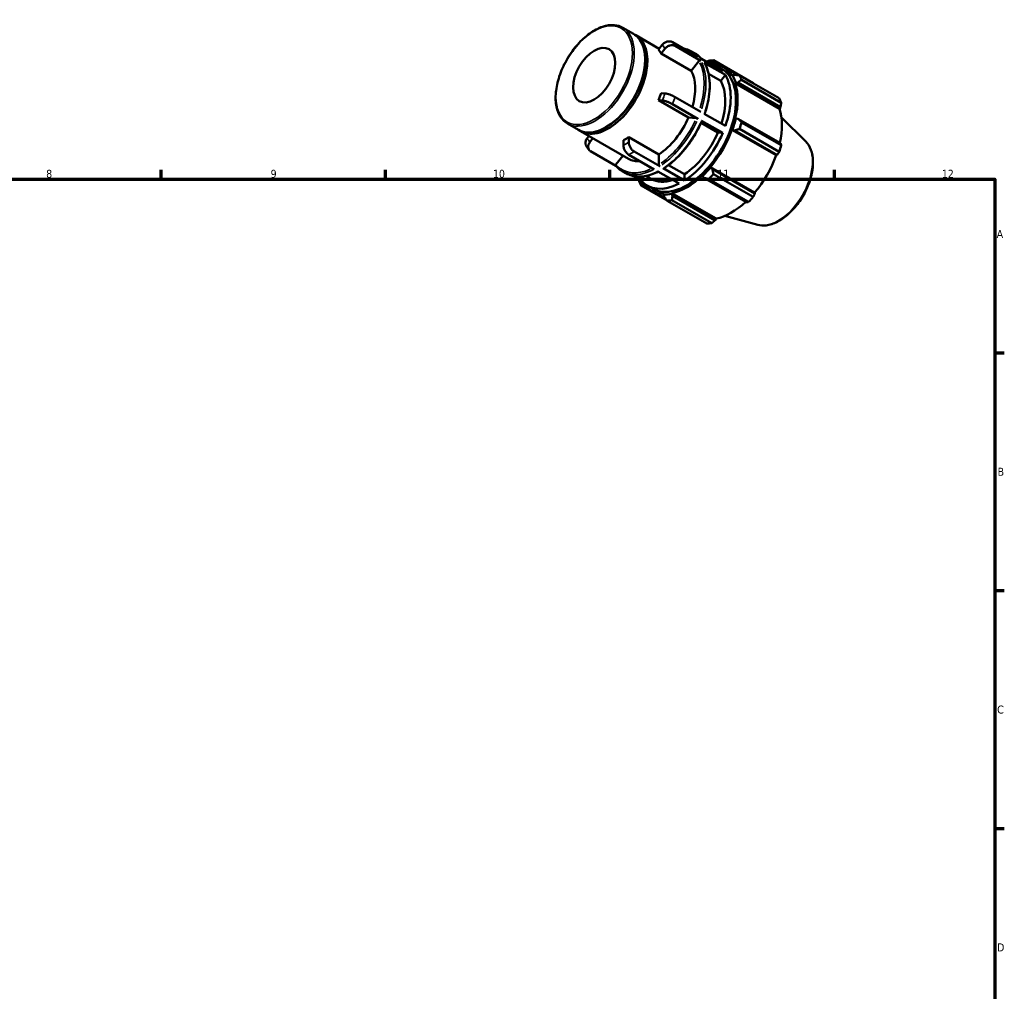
# Model space of a CAD drawing. Header units: millimetres. Extents: x 0 to 931, y 0 to 624.
# Tile 4 of 4: x 517 to 824, y 320 to 624. Entities that reach past the tile are written whole.
import ezdxf

# ---------------------------------------------------------------- set-up
doc = ezdxf.new("R2010")
doc.units = ezdxf.units.MM
for name, color, linetype, lineweight in [('Border (ISO)', 7, 'Continuous', 70), ('Visible (ISO)', 7, 'Continuous', 50), ('Visible Narrow (ISO)', 7, 'Continuous', 35)]:
    doc.layers.add(name, color=color, linetype=linetype, lineweight=lineweight)
doc.styles.add('Note Text (ISO)', font='tahoma.ttf')

# ---------------------------------------------------------------- blocks, each defined once
blk = doc.blocks.new('Borders Default Border')
at = {"layer": 'Border (ISO)'}
for p, q in [((560.67, 574), (560.67, 576.9)), ((630.75, 574), (630.75, 576.9)), ((700.83, 574), (700.83, 576.9)), ((770.92, 574), (770.92, 576.9)), ((821, 519.75), (823.9, 519.75)), ((821, 445.5), (823.9, 445.5)), ((821, 371.25), (823.9, 371.25))]:
    blk.add_line(p, q, dxfattribs=at)
at = {"layer": 'Border (ISO)', "flags": 128}
blk.add_lwpolyline([(20, 20), (20, 574), (821, 574), (821, 20), (20, 20)], dxfattribs=at)
at = {"layer": 'Border (ISO)', "color": 232, "true_color": 0xca0064, "char_height": 2.5, "attachment_point": 7, "style": 'Note Text (ISO)'}
for s, insert in [('8', (524.81, 574.34)), ('9', (594.88, 574.35)), ('10', (664.29, 574.35)), ('11', (734.37, 574.4)), ('12', (804.46, 574.4)), ('A', (821.59, 555.62)), ('B', (821.89, 481.37)), ('C', (821.73, 407.08)), ('D', (821.73, 332.88))]:
    blk.add_mtext(s, dxfattribs=dict(at, insert=insert))

msp = doc.modelspace()

# ---------------------------------------------------------------- linework, layer by layer
at = {"layer": 'Visible (ISO)'}
for p, q in [((704.8361, 621.2445), (708.2302, 619.29)), ((708.9373, 618.8828), (716.208, 614.6959)), ((717.1802, 615.9047), (716.0019, 614.4396)), ((728.323, 612.1664), (720.3495, 616.7581)), ((729.1715, 610.9558), (721.198, 615.5474)), ((716.8504, 613.229), (718.0287, 614.6941)), ((726.2381, 607.823), (716.8504, 613.229)), ((726.3195, 613.8582), (727.4105, 613.2299)), ((711.8258, 610.9446), (711.8258, 611.3518)), ((728.6433, 610.8137), (726.2381, 607.823)), ((736.0473, 607.7183), (729.414, 611.5382)), ((736.8958, 606.5077), (730.2625, 610.3276)), ((732.2209, 610.1537), (732.2874, 610.3395)), ((732.2874, 610.3395), (732.7835, 610.5824)), ((732.7835, 610.5824), (733.9693, 609.8995)), ((745.5783, 603.9194), (733.1675, 611.0663)), ((734.0438, 609.41), (735.7005, 608.456)), ((736.0598, 609.08), (740.6475, 606.4381)), ((735.4236, 604.6771), (731.6401, 606.8559)), ((736.8958, 606.5077), (735.4236, 604.6771)), ((739.0713, 606.4026), (738.9207, 606.2254)), ((739.7117, 606.5618), (739.0713, 606.4026)), ((741.294, 606.3502), (753.7048, 599.2033)), ((739.9735, 603.893), (740.1354, 604.0452)), ((739.9735, 603.893), (753.7886, 595.9374)), ((740.1354, 604.0452), (740.7985, 604.1541)), ((740.7985, 604.1541), (754.1087, 596.4893)), ((754.3185, 597.8438), (741.9077, 604.9907)), ((718.0287, 600.7272), (716.8504, 600.8352)), ((729.1715, 595.0233), (721.198, 599.6149)), ((716.0019, 598.6473), (717.1802, 598.5393)), ((725.3896, 593.2413), (716.0019, 598.6473)), ((728.323, 592.8355), (720.3495, 597.4271)), ((754.1087, 596.4893), (753.7886, 595.9374)), ((736.8958, 590.5752), (730.2625, 594.3951)), ((687.5896, 591.2954), (690.9837, 589.3409)), ((700.0064, 590.4199), (699.6542, 590.2155)), ((727.7948, 593.0208), (725.3896, 593.2413)), ((734.575, 588.5223), (729.31, 591.5542)), ((736.0473, 588.3873), (729.414, 592.2072)), ((740.1354, 592.9528), (739.9735, 592.9186)), ((740.7985, 592.8258), (740.1354, 592.9528)), ((754.1087, 585.1609), (740.7985, 592.8258)), ((741.9077, 591.703), (754.3185, 584.5561)), ((761.9802, 585.7011), (754.378, 593.2235)), ((691.6908, 588.9337), (706.6343, 580.3283)), ((694.2864, 587.4389), (693.7111, 586.7236)), ((736.0473, 588.3873), (734.575, 588.5223)), ((738.9207, 589.3737), (739.0713, 589.3698)), ((738.9207, 589.3737), (752.7358, 581.4182)), ((739.0713, 589.3698), (739.7117, 589.1665)), ((739.7117, 589.1665), (753.0219, 581.5017)), ((753.7048, 582.4898), (741.294, 589.6367)), ((694.5596, 585.513), (695.5318, 586.7218)), ((705.0214, 586.1271), (705.0214, 584.554)), ((706.7184, 585.5313), (706.7184, 587.1044)), ((706.7184, 587.1044), (716.1061, 581.6984)), ((702.7178, 578.1366), (694.7844, 582.7051)), ((704.9195, 581.3158), (702.7204, 578.5814)), ((714.6919, 577.0196), (706.7184, 581.6112)), ((716.389, 577.9969), (708.4155, 582.5885)), ((716.1061, 581.6984), (716.1061, 578.4873)), ((753.0219, 581.5017), (752.7358, 581.4182)), ((719.1494, 578.3728), (724.1133, 575.5143)), ((704.7613, 576.4218), (705.8523, 575.7935)), ((712.0904, 574.9708), (713.6833, 574.0534)), ((722.4162, 572.5715), (715.7829, 576.3913)), ((724.1133, 573.5487), (717.4799, 577.3686)), ((724.1133, 575.5143), (724.1133, 573.5487)), ((729.6673, 575.0677), (729.7183, 574.91)), ((729.7183, 574.91), (730.1598, 574.3991)), ((732.2874, 577.6197), (732.209, 577.7486)), ((732.209, 577.7486), (746.024, 569.7931)), ((732.7835, 577.1664), (732.2874, 577.6197)), ((746.0937, 569.5016), (732.7835, 577.1664)), ((733.1675, 575.5612), (745.5783, 568.4142)), ((710.4822, 573.6654), (708.3612, 574.8868)), ((711.4419, 574.8587), (710.4822, 573.6654)), ((710.5852, 571.9527), (718.661, 567.3021)), ((710.7715, 573.073), (710.8911, 573.2139)), ((710.8098, 572.523), (710.7715, 573.073)), ((711.9629, 571.859), (710.8098, 572.523)), ((712.4856, 571.9736), (714.1423, 571.0196)), ((730.1598, 574.3991), (743.47, 566.7342)), ((744.0968, 566.8516), (731.686, 573.9985)), ((713.783, 570.3957), (718.2655, 567.8144)), ((717.6338, 569.3553), (717.5554, 569.1361)), ((717.5554, 569.1361), (717.7381, 568.5024)), ((720.1244, 569.3852), (720.1755, 569.6017)), ((720.3618, 568.7567), (720.1244, 569.3852)), ((720.1755, 569.6017), (733.9905, 561.6462)), ((733.672, 561.0919), (720.3618, 568.7567)), ((746.024, 569.7931), (746.0937, 569.5016)), ((731.1226, 560.0898), (718.7118, 567.2367)), ((720.1933, 567.3803), (732.6041, 560.2334)), ((733.9905, 561.6462), (733.672, 561.0919)), ((747.0138, 559.7116), (736.6919, 562.511))]:
    msp.add_line(p, q, dxfattribs=at)
for centre, major_axis, start_param, end_param in [((699.607, 604.3154), (8.6233, 14.9746), 3.14159265, 6.28318531), ((700.3141, 603.9082), (8.6233, 14.9746), 3.10073966, 6.3240383), ((705.8699, 600.7088), (8.6233, 14.9746), 5.94995183, 6.08895259), ((699.9605, 604.1118), (-8.3738, -14.5413), 0.78733204, 2.35426061), ((724.9214, 589.7378), (11.2582, 19.5501), 0.30349891, 0.3574833), ((723.2647, 590.6918), (10.7791, 18.7182), 6.07503638, 6.49133423), ((725.9396, 589.1515), (11.9768, 20.798), 0.34350158, 0.43802917), ((724.9214, 589.7378), (11.1384, 19.3421), 5.97581898, 6.57562965), ((724.9214, 589.7378), (10.7791, 18.7182), 3.14159265, 6.28318531), ((715.2576, 595.3028), (8.6233, 14.9746), 5.11063823, 5.94995183), ((723.2647, 590.6918), (10.7791, 18.7182), 5.02783883, 5.96386804), ((724.9214, 589.7378), (11.2582, 19.5501), 5.80128605, 5.97581898), ((725.9396, 589.1515), (11.9768, 20.798), 5.84128872, 5.93581631), ((723.2647, 590.6918), (9.5814, 16.6384), 5.06891911, 5.95691145), ((724.9214, 589.7378), (11.1384, 19.3421), 5.19042082, 5.80128605), ((705.8699, 600.7088), (8.6233, 14.9746), 4.90275428, 5.04175504), ((738.3504, 582.0046), (11.9768, 20.798), 5.84128872, 5.93581631), ((738.7364, 581.7823), (-11.1384, -19.3421), 2.06561524, 2.6596934), ((715.2576, 595.3028), (-8.6233, -14.9746), 0.85296484, 1.76116162), ((724.9214, 589.7378), (-11.2582, -19.5501), 1.87429524, 2.04882816), ((725.9396, 589.1515), (11.9768, 20.798), 5.05589056, 5.15041815), ((723.2647, 590.6918), (-9.5814, -16.6384), 0.84600522, 1.76812124), ((723.2647, 590.6918), (-10.7791, -18.7182), 0.83904863, 1.77507783), ((724.9214, 589.7378), (11.1384, 19.3421), 4.40502265, 5.01588789), ((705.8699, 600.7088), (8.6233, 14.9746), 3.85555673, 3.99455749), ((738.3504, 582.0046), (-11.9768, -20.798), 1.9142979, 2.0088255), ((738.7364, 581.7823), (-11.1384, -19.3421), 1.26343, 1.87429524), ((715.2576, 595.3028), (-8.6233, -14.9746), 0, 0.36748773), ((724.9214, 589.7378), (11.1384, 19.3421), 3.61962449, 4.23048973), ((724.9214, 589.7378), (-11.2582, -19.5501), 1.08889707, 1.26343), ((725.9396, 589.1515), (11.9768, 20.798), 4.27049239, 4.36501999), ((725.9396, 589.1515), (-11.9768, -20.798), 5.84128872, 5.93581631), ((724.9214, 589.7378), (-11.2582, -19.5501), 5.92570201, 5.97581898), ((723.2647, 590.6918), (-10.7791, -18.7182), 6.07503638, 7.01106559), ((724.9214, 589.7378), (-11.1384, -19.3421), 5.99074096, 6.58668422), ((723.2647, 590.6918), (-9.5814, -16.6384), 0, 0.57367971), ((724.9214, 589.7378), (-11.2582, -19.5501), 0.30349891, 0.47803184), ((725.9396, 589.1515), (-11.9768, -20.798), 0.34350158, 0.43802917), ((738.7364, 581.7823), (-11.1384, -19.3421), 0.47803184, 1.0719493), ((738.3504, 582.0046), (-11.9768, -20.798), 1.12889974, 1.22342733), ((738.3504, 582.0046), (-11.9768, -20.798), 0.34350158, 0.43802917)]:
    msp.add_ellipse(centre, major_axis=major_axis, ratio=0.57809312, start_param=start_param, end_param=end_param, dxfattribs=at)
msp.add_ellipse((695.93, 606.4329), major_axis=(4.6487, 8.0727), ratio=0.57809312, dxfattribs=at)
for points, knots in [([(687.5896, 591.2954), (686.6657, 591.8274), (685.8862, 592.6063), (684.6787, 594.5842), (684.26, 595.794), (683.8265, 598.5352), (683.8218, 600.0746), (684.2327, 603.31), (684.6492, 605.006), (685.8578, 608.3801), (686.649, 610.0576), (688.5255, 613.2284), (689.6103, 614.7212), (691.9678, 617.3747), (693.2401, 618.5346), (695.8503, 620.4036), (697.1881, 621.1116), (699.7959, 621.9919), (701.0671, 622.166), (703.1815, 621.9645), (704.0588, 621.6922), (704.8361, 621.2445)], [3.92505711, 3.92505711, 3.92505711, 3.92505711, 4.23111319, 4.23111319, 4.54634267, 4.54634267, 4.86948793, 4.86948793, 5.19329723, 5.19329723, 5.51645114, 5.51645114, 5.83935104, 5.83935104, 6.16257577, 6.16257577, 6.48644873, 6.48644873, 6.80913744, 6.80913744, 7.06664976, 7.06664976, 7.06664976, 7.06664976]), ([(720.3495, 616.7581), (720.1402, 616.8786), (719.8513, 616.9676), (719.3255, 617.0177), (718.9955, 616.9875), (718.4424, 616.8388), (718.1214, 616.6938), (717.6251, 616.3687), (717.362, 616.1308), (717.1802, 615.9047)], [0, 0, 0, 0, 0.088810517, 0.088810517, 0.177691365, 0.177691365, 0.266668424, 0.266668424, 0.355745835, 0.355745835, 0.355745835, 0.355745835]), ([(718.0287, 614.6941), (718.2106, 614.9202), (718.4737, 615.1581), (718.97, 615.4832), (719.2909, 615.6282), (719.8441, 615.7769), (720.1741, 615.8071), (720.6999, 615.757), (720.9887, 615.668), (721.198, 615.5474)], [-0.355745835, -0.355745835, -0.355745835, -0.355745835, -0.266668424, -0.266668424, -0.177691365, -0.177691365, -0.088810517, -0.088810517, 0, 0, 0, 0]), ([(723.8107, 614.7649), (724.0707, 614.7182), (724.3261, 614.6597), (725.1915, 614.4162), (725.7753, 614.1716), (726.3195, 613.8582)], [0.578746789, 0.578746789, 0.578746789, 0.578746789, 0.637944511, 0.637944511, 0.783464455, 0.783464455, 0.783464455, 0.783464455]), ([(727.4105, 613.2299), (727.5662, 613.1403), (727.7186, 613.045), (728.0167, 612.8435), (728.1623, 612.7373), (728.4465, 612.5141), (728.585, 612.3971), (728.8546, 612.1528), (728.9858, 612.0254), (729.23, 611.7712), (729.3437, 611.6452), (729.454, 611.5151)], [0.783464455, 0.783464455, 0.783464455, 0.783464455, 0.825085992, 0.825085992, 0.86670753, 0.86670753, 0.908329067, 0.908329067, 0.949950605, 0.949950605, 0.988182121, 0.988182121, 0.988182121, 0.988182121]), ([(729.1715, 610.9558), (729.1366, 610.9759), (729.0885, 610.9908), (729.0009, 610.9991), (728.9458, 610.9941), (728.8537, 610.9693), (728.8002, 610.9451), (728.7175, 610.891), (728.6736, 610.8513), (728.6433, 610.8137)], [0, 0, 0, 0, 0.0148022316, 0.0148022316, 0.0296161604, 0.0296161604, 0.0444445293, 0.0444445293, 0.0592853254, 0.0592853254, 0.0592853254, 0.0592853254]), ([(730.356, 610.2354), (730.3547, 610.2377), (730.3534, 610.2399), (730.3314, 610.275), (730.2974, 610.3075), (730.2625, 610.3276)], [-0.0157804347, -0.0157804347, -0.0157804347, -0.0157804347, -0.0148022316, -0.0148022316, 0, 0, 0, 0]), ([(730.356, 610.2354), (730.7959, 609.4823), (731.1516, 608.6391), (731.6862, 606.8039), (731.8653, 605.8118), (732.0443, 603.7128), (732.0443, 602.6057), (731.8668, 600.3134), (731.6895, 599.1282), (731.1674, 596.7324), (730.8246, 595.5223), (730.4044, 594.3134)], [1.102870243, 1.102870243, 1.102870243, 1.102870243, 1.289974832, 1.289974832, 1.477079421, 1.477079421, 1.664184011, 1.664184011, 1.8512886, 1.8512886, 2.036361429, 2.036361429, 2.036361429, 2.036361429]), ([(721.198, 599.6149), (720.9887, 599.7355), (720.6999, 599.8812), (720.1741, 600.1168), (719.8441, 600.2482), (719.2909, 600.4424), (718.97, 600.5394), (718.4737, 600.6626), (718.2106, 600.7105), (718.0287, 600.7272)], [0, 0, 0, 0, 0.088810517, 0.088810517, 0.177691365, 0.177691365, 0.266668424, 0.266668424, 0.355745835, 0.355745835, 0.355745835, 0.355745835]), ([(717.1802, 598.5393), (717.362, 598.5226), (717.6251, 598.4747), (718.1214, 598.3515), (718.4424, 598.2545), (718.9955, 598.0603), (719.3255, 597.9289), (719.8513, 597.6934), (720.1402, 597.5476), (720.3495, 597.4271)], [-0.355745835, -0.355745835, -0.355745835, -0.355745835, -0.266668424, -0.266668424, -0.177691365, -0.177691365, -0.088810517, -0.088810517, 0, 0, 0, 0]), ([(729.5416, 592.0845), (729.0238, 590.8719), (728.4321, 589.6733), (727.1211, 587.3447), (726.4018, 586.2147), (724.8601, 584.0622), (724.0377, 583.0396), (722.3174, 581.1368), (721.4196, 580.2566), (719.5785, 578.6688), (718.6353, 577.9612), (717.6848, 577.3523)], [2.150409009, 2.150409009, 2.150409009, 2.150409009, 2.337464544, 2.337464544, 2.524520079, 2.524520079, 2.711575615, 2.711575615, 2.89863115, 2.89863115, 3.085686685, 3.085686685, 3.085686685, 3.085686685]), ([(728.323, 592.8355), (728.2881, 592.8555), (728.24, 592.8798), (728.1523, 592.9191), (728.0973, 592.941), (728.0051, 592.9734), (727.9516, 592.9895), (727.8689, 593.0101), (727.8251, 593.018), (727.7948, 593.0208)], [0, 0, 0, 0, 0.0148022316, 0.0148022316, 0.0296161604, 0.0296161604, 0.0444445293, 0.0444445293, 0.0592853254, 0.0592853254, 0.0592853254, 0.0592853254]), ([(729.5412, 592.0847), (729.5431, 592.0889), (729.5434, 592.0936), (729.5388, 592.1109), (729.5242, 592.1291), (729.4828, 592.1641), (729.4488, 592.1871), (729.414, 592.2072)], [-0.0356716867, -0.0356716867, -0.0356716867, -0.0356716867, -0.0296161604, -0.0296161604, -0.0148022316, -0.0148022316, 0, 0, 0, 0]), ([(693.7111, 586.7236), (693.5293, 586.4975), (693.3643, 586.2031), (693.189, 585.6931), (693.1474, 585.3873), (693.1855, 584.9138), (693.2632, 584.6628), (693.3742, 584.4696)], [-0.355745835, -0.355745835, -0.355745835, -0.355745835, -0.266668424, -0.266668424, -0.177691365, -0.177691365, -0.094800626, -0.094800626, -0.094800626, -0.094800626]), ([(693.374, 584.4695), (693.4327, 584.3688), (693.4929, 584.2693), (693.6164, 584.0727), (693.6797, 583.9755), (693.8093, 583.7837), (693.8756, 583.6891), (694.0112, 583.5023), (694.0806, 583.4103), (694.2223, 583.2288), (694.2946, 583.1395), (694.3685, 583.0515)], [2.038274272, 2.038274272, 2.038274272, 2.038274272, 2.060664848, 2.060664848, 2.083055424, 2.083055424, 2.105446, 2.105446, 2.127836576, 2.127836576, 2.150227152, 2.150227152, 2.150227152, 2.150227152]), ([(694.7844, 582.7051), (694.5751, 582.8256), (694.3712, 583.0203), (694.1232, 583.4159), (694.0353, 583.6867), (693.9959, 584.1767), (694.0375, 584.4825), (694.2128, 584.9925), (694.3778, 585.2869), (694.5596, 585.513)], [0, 0, 0, 0, 0.088810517, 0.088810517, 0.177691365, 0.177691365, 0.266668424, 0.266668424, 0.355745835, 0.355745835, 0.355745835, 0.355745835]), ([(705.0214, 584.554), (705.0214, 584.3112), (705.0705, 583.9973), (705.2309, 583.4565), (705.3706, 583.134), (705.6669, 582.6205), (705.8759, 582.3386), (706.2628, 581.9303), (706.5091, 581.7317), (706.7184, 581.6112)], [-0.355745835, -0.355745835, -0.355745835, -0.355745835, -0.266668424, -0.266668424, -0.177691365, -0.177691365, -0.088810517, -0.088810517, 0, 0, 0, 0]), ([(708.4155, 582.5885), (708.2062, 582.709), (707.9598, 582.9076), (707.5729, 583.3158), (707.364, 583.5978), (707.0677, 584.1113), (706.928, 584.4338), (706.7675, 584.9745), (706.7184, 585.2885), (706.7184, 585.5313)], [0, 0, 0, 0, 0.088810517, 0.088810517, 0.177691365, 0.177691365, 0.266668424, 0.266668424, 0.355745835, 0.355745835, 0.355745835, 0.355745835]), ([(761.9802, 585.7011), (762.6715, 585.017), (763.2086, 584.1537), (763.9901, 582.0939), (764.2048, 580.8721), (764.2679, 578.2027), (764.1015, 576.7472), (763.4059, 573.7823), (762.8771, 572.2735), (761.5171, 569.3522), (760.6874, 567.9399), (758.8066, 565.3434), (757.7558, 564.1598), (755.525, 562.1356), (754.3448, 561.2966), (751.9578, 560.0633), (750.7498, 559.6683), (748.6907, 559.4383), (747.8232, 559.4921), (747.0138, 559.7116)], [0.93463005, 0.93463005, 0.93463005, 0.93463005, 1.22521076, 1.22521076, 1.54382122, 1.54382122, 1.87471361, 1.87471361, 2.20491536, 2.20491536, 2.53360066, 2.53360066, 2.86236529, 2.86236529, 3.1927374, 3.1927374, 3.52335841, 3.52335841, 3.77389151, 3.77389151, 3.77389151, 3.77389151]), ([(702.7204, 578.5814), (702.6901, 578.5437), (702.6626, 578.4947), (702.6334, 578.4097), (702.6265, 578.3588), (702.633, 578.2771), (702.6477, 578.2319), (702.6742, 578.1897), (702.6811, 578.1804), (702.6887, 578.1715)], [-0.0592853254, -0.0592853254, -0.0592853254, -0.0592853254, -0.0444445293, -0.0444445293, -0.0296161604, -0.0296161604, -0.0148022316, -0.0148022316, -0.0106258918, -0.0106258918, -0.0106258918, -0.0106258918]), ([(704.7613, 576.4218), (704.6057, 576.5114), (704.4532, 576.6066), (704.1552, 576.8081), (704.0095, 576.9144), (703.7254, 577.1376), (703.5868, 577.2545), (703.3172, 577.4989), (703.1861, 577.6263), (702.9315, 577.8913), (702.808, 578.0288), (702.6885, 578.1713)], [3.925057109, 3.925057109, 3.925057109, 3.925057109, 3.966678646, 3.966678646, 4.008300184, 4.008300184, 4.049921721, 4.049921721, 4.091543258, 4.091543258, 4.133164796, 4.133164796, 4.133164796, 4.133164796]), ([(716.1061, 578.4873), (716.1061, 578.4468), (716.1143, 578.3945), (716.141, 578.3044), (716.1643, 578.2507), (716.2137, 578.1651), (716.2485, 578.1181), (716.313, 578.05), (716.3541, 578.0169), (716.389, 577.9969)], [-0.0592853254, -0.0592853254, -0.0592853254, -0.0592853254, -0.0444445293, -0.0444445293, -0.0296161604, -0.0296161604, -0.0148022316, -0.0148022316, 0, 0, 0, 0]), ([(715.8946, 576.327), (715.1801, 575.9662), (714.4669, 575.6642), (713.0293, 575.1757), (712.3054, 574.9939), (710.8888, 574.7703), (710.1962, 574.7284), (708.857, 574.7879), (708.2106, 574.8894), (706.9803, 575.2354), (706.3966, 575.4801), (705.8523, 575.7935)], [3.202809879, 3.202809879, 3.202809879, 3.202809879, 3.342977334, 3.342977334, 3.488497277, 3.488497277, 3.634017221, 3.634017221, 3.779537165, 3.779537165, 3.925057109, 3.925057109, 3.925057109, 3.925057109]), ([(717.4799, 577.3686), (717.5148, 577.3485), (717.5559, 577.3343), (717.6204, 577.3281), (717.6552, 577.335), (717.6815, 577.3503), (717.6831, 577.3513), (717.6848, 577.3524)], [0, 0, 0, 0, 0.0148022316, 0.0148022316, 0.0296161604, 0.0296161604, 0.0306023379, 0.0306023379, 0.0306023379, 0.0306023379])]:
    msp.add_open_spline(points, degree=3, knots=knots, dxfattribs=at)
for points, weights in [([(731.686, 610.9226), (731.3206, 610.7833), (730.9651, 610.645)], [1.01445298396, 1.01253521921, 1.0104425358]), ([(732.7835, 610.5824), (732.9649, 610.8232), (733.1675, 611.0663)], [1.00542134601, 1.01033953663, 1.01445298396]), ([(741.294, 606.3502), (740.4801, 606.462), (739.7117, 606.5618)], [1.01445298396, 1.01033953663, 1.00542134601]), ([(740.7985, 604.1541), (741.3351, 604.5677), (741.9077, 604.9907)], [1.00542134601, 1.01033953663, 1.01445298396]), ([(745.605, 603.8677), (745.5917, 603.8935), (745.5783, 603.9194)], [1.00024162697, 1.00012184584, 1]), ([(754.1087, 596.4893), (754.2136, 597.1515), (754.3185, 597.8438)], [1.00402548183, 1.00241995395, 1]), ([(741.9077, 591.703), (741.3351, 592.2797), (740.7985, 592.8258)], [1.01445298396, 1.01033953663, 1.00542134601]), ([(739.7117, 589.1665), (740.4801, 589.4006), (741.294, 589.6367)], [1.00542134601, 1.01033953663, 1.01445298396]), ([(754.3185, 584.5561), (754.2136, 584.8635), (754.1087, 585.1609)], [1, 1.00241995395, 1.00402548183]), ([(753.0219, 581.5017), (753.3586, 581.9844), (753.7048, 582.4898)], [1.00402548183, 1.00241995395, 1]), ([(733.1675, 575.5612), (732.9649, 576.384), (732.7835, 577.1664)], [1.01445298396, 1.01033953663, 1.00542134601]), ([(709.8593, 574.0241), (709.9137, 573.672), (709.9715, 573.3122)], [1.01072424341, 1.01266466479, 1.01445298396]), ([(710.5852, 571.9527), (710.6932, 572.2475), (710.8098, 572.523)], [1.01445298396, 1.01033953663, 1.00542134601]), ([(730.1598, 574.3991), (730.9007, 574.2067), (731.686, 573.9985)], [1.00542134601, 1.01033953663, 1.01445298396]), ([(720.1933, 567.3803), (720.2726, 568.0864), (720.3618, 568.7567)], [1.01445298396, 1.01033953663, 1.00542134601]), ([(745.5783, 568.4142), (745.8434, 568.9678), (746.0937, 569.5016)], [1, 1.00241995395, 1.00402548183]), ([(717.7381, 568.5024), (718.2083, 567.8863), (718.7118, 567.2367)], [1.00542134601, 1.01033953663, 1.01445298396]), ([(743.47, 566.7342), (743.7792, 566.7905), (744.0968, 566.8516)], [1.00402548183, 1.00241995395, 1]), ([(732.6041, 560.2334), (733.1511, 560.6702), (733.672, 561.0919)], [1, 1.00241995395, 1.00402548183])]:
    msp.add_rational_spline(points, weights, degree=2, dxfattribs=at)
at = {"layer": 'Visible Narrow (ISO)'}
msp.add_ellipse((695.93, 606.4329), major_axis=(8.4237, 14.6279), ratio=0.57809312, dxfattribs=at)
for centre, major_axis, start_param, end_param in [((696.2129, 606.27), (-8.6233, -14.9746), 0.15707963, 2.98451302), ((705.8699, 600.7088), (9.5814, 16.6384), 5.96316553, 6.0757389), ((707.567, 599.7316), (10.7791, 18.7182), 5.96942646, 6.06947797), ((715.2576, 595.3028), (10.5795, 18.3716), 6.21202437, 6.35434625), ((715.5404, 595.14), (10.7791, 18.7182), 6.08544383, 6.27277786), ((716.6314, 594.5117), (10.7791, 18.7182), 6.08544383, 6.27277786), ((715.2576, 595.3028), (10.5795, 18.3716), 5.08044334, 5.91637739), ((715.5404, 595.14), (10.7791, 18.7182), 5.07464029, 5.91706658), ((716.6314, 594.5117), (10.7791, 18.7182), 5.07464029, 5.91706658), ((705.8699, 600.7088), (-9.5814, -16.6384), 1.77437532, 1.88694869), ((707.567, 599.7316), (10.7791, 18.7182), 4.9222289, 5.02228042), ((715.2576, 595.3028), (-10.5795, -18.3716), 0.88679497, 1.72733149), ((715.5404, 595.14), (10.7791, 18.7182), 4.02744274, 4.86986903), ((716.6314, 594.5117), (-10.7791, -18.7182), 0.88585009, 1.72827637), ((705.8699, 600.7088), (-9.5814, -16.6384), 5.96316553, 6.0757389), ((705.8699, 600.7088), (-9.5814, -16.6384), 0.72717777, 0.83975114), ((753.3527, 573.3653), (7.5695, 13.1447), 3.43472133, 5.99005664), ((707.567, 599.7316), (10.7791, 18.7182), 3.87503135, 3.97508286), ((715.2576, 595.3028), (-10.5795, -18.3716), 6.12176357, 6.94395532), ((715.5404, 595.14), (-10.7791, -18.7182), 0.03639401, 0.69148627), ((716.6314, 594.5117), (-10.7791, -18.7182), 0.03639401, 0.69148627)]:
    msp.add_ellipse(centre, major_axis=major_axis, ratio=0.57809312, start_param=start_param, end_param=end_param, dxfattribs=at)

# ---------------------------------------------------------------- block references
msp.add_blockref('Borders Default Border', (0, 0))

doc.saveas('drawing.dxf')
